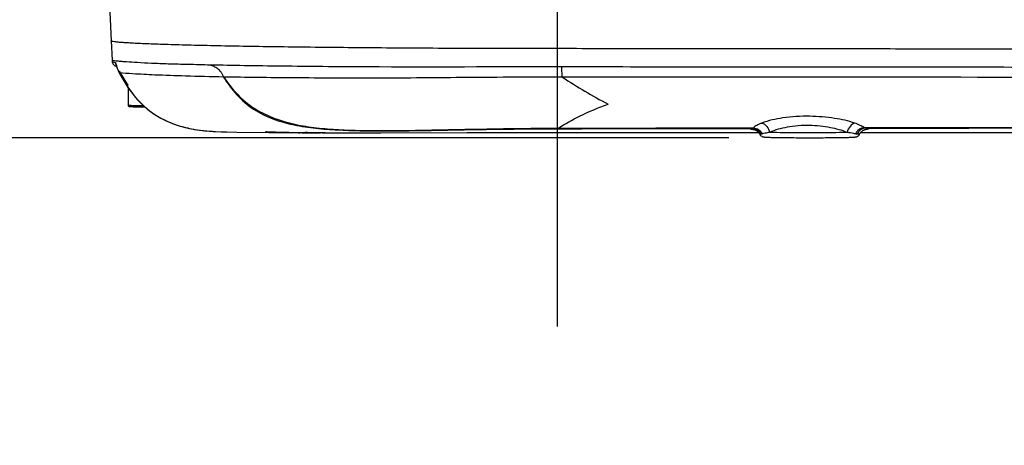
# Model space of a CAD drawing. Header units: millimetres. Extents: x 5828 to 6704, y 123 to 421.
# Tile 6 of 256: x 6376.04 to 6380.92, y 184.58 to 186.69. Entities that reach past the tile are written whole.
import ezdxf

# ---------------------------------------------------------------- set-up
doc = ezdxf.new("R2010")
doc.units = ezdxf.units.MM
doc.linetypes.add('CENTER', pattern=[0.6, 0.375, -0.075, 0.075, -0.075])
for name, color, linetype in [('中心线', 7, 'Continuous'), ('外形图', 7, 'Continuous'), ('尺寸标注', 7, 'Continuous')]:
    doc.layers.add(name, color=color, linetype=linetype)
doc.styles.add('微软雅黑', font='msyh.ttc', dxfattribs={"height": 1.5})
doc.dimstyles.new('尺寸标注_1_20比例', dxfattribs={"dimtxt": 1.5, "dimasz": 1.25, "dimexe": 0.5, "dimexo": 0.4, "dimgap": 0.5, "dimtad": 1, "dimdec": 1, "dimlfac": 20, "dimdsep": 46, "dimtxsty": '微软雅黑', "dimcen": 0.09, "dimadec": 0, "dimazin": 0, "dimtp": 0.01, "dimtm": 0.01, "dimtfac": 1, "dimtdec": 1, "dimtofl": 0, "dimtmove": 0, "dimatfit": 3, "dimfxl": 1, "dimtolj": 1, "dimarcsym": 0})

# ---------------------------------------------------------------- blocks, each defined once
blk = doc.blocks.new('*D1097')
at = {"layer": 'Defpoints', "color": 0}
for p in [(6374.8045, 187.5086), (6384.4045, 186.9495), (6384.4045, 180.8006)]:
    blk.add_point(p, dxfattribs=at)
at = {"layer": '尺寸标注', "color": 0, "lineweight": -2}
for p, q in [((6374.8045, 187.1086), (6374.8045, 180.3006)), ((6384.4045, 186.5495), (6384.4045, 180.3006)), ((6376.0545, 180.8006), (6383.1545, 180.8006))]:
    blk.add_line(p, q, dxfattribs=at)
at = {"layer": '尺寸标注', "color": 0}
for points in [[(6376.0545, 181.009), (6376.0545, 180.5923), (6374.8045, 180.8006)], [(6383.1545, 180.5923), (6383.1545, 181.009), (6384.4045, 180.8006)]]:
    blk.add_solid(points, dxfattribs=at)
at = {"layer": '尺寸标注', "color": 0, "insert": (6379.6045, 182.0744), "char_height": 1.5, "attachment_point": 5, "style": '微软雅黑'}
blk.add_mtext('\\A1;\\A1;{\\fAlibaba PuHuiTi 3.0 55 Regular|b0|i0|c134|p18;192}', dxfattribs=at)
blk = doc.blocks.new('*D1154')
at = {"layer": 'Defpoints', "color": 0}
for p in [(6379.9545, 192.4633), (6364.2871, 186.104), (6379.9545, 186.104)]:
    blk.add_point(p, dxfattribs=at)
at = {"layer": '尺寸标注', "color": 0, "lineweight": -2}
for p, q in [((6379.5545, 192.4633), (6363.7871, 192.4633)), ((6364.2871, 191.2133), (6364.2871, 187.354)), ((6379.5545, 186.104), (6363.7871, 186.104))]:
    blk.add_line(p, q, dxfattribs=at)
at = {"layer": '尺寸标注', "color": 0}
for points in [[(6364.4954, 191.2133), (6364.0787, 191.2133), (6364.2871, 192.4633)], [(6364.0787, 187.354), (6364.4954, 187.354), (6364.2871, 186.104)]]:
    blk.add_solid(points, dxfattribs=at)
at = {"layer": '尺寸标注', "color": 0, "insert": (6363.008, 189.0559), "char_height": 1.5, "attachment_point": 5, "rotation": 90, "style": '微软雅黑'}
blk.add_mtext('\\A1;\\A1;126', dxfattribs=at)
blk = doc.blocks.new('*D1156')
at = {"layer": 'Defpoints', "color": 0}
for p in [(6399.0545, 188.5336), (6374.8045, 187.5086), (6374.8045, 176.0125)]:
    blk.add_point(p, dxfattribs=at)
at = {"layer": '尺寸标注', "color": 0, "lineweight": -2}
for p, q in [((6399.0545, 188.1336), (6399.0545, 175.5125)), ((6374.8045, 187.1086), (6374.8045, 175.5125)), ((6397.8045, 176.0125), (6376.0545, 176.0125))]:
    blk.add_line(p, q, dxfattribs=at)
at = {"layer": '尺寸标注', "color": 0}
for points in [[(6376.0545, 176.2209), (6376.0545, 175.8042), (6374.8045, 176.0125)], [(6397.8045, 175.8042), (6397.8045, 176.2209), (6399.0545, 176.0125)]]:
    blk.add_solid(points, dxfattribs=at)
at = {"layer": '尺寸标注', "color": 0, "insert": (6386.9295, 177.2882), "char_height": 1.5, "attachment_point": 5, "style": '微软雅黑'}
blk.add_mtext('\\A1;485', dxfattribs=at)

msp = doc.modelspace()

# ---------------------------------------------------------------- linework, layer by layer
at = {"layer": '中心线', "linetype": 'CENTER', "ltscale": 5}
msp.add_line((6378.7052, 185.1681), (6378.7052, 193.3621), dxfattribs=at)
at = {"layer": '外形图', "linetype": 'ByBlock'}
for p, q in [((6376.476, 187.0145), (6376.4954, 186.584)), ((6376.4954, 186.584), (6376.5001, 186.4886)), ((6376.5001, 186.4885), (6376.5007, 186.4816)), ((6376.52, 186.467), (6376.5202, 186.4664)), ((6376.5207, 186.4633), (6376.5224, 186.4583)), ((6376.5224, 186.4583), (6376.5235, 186.4552)), ((6376.536, 186.4257), (6376.5358, 186.4258)), ((6376.5359, 186.4259), (6376.536, 186.4257)), ((6376.5795, 186.3524), (6376.5795, 186.2641)), ((6378.7067, 186.1311), (6378.7066, 186.1485)), ((6377.1188, 186.1322), (6377.2775, 186.1304)), ((6377.2775, 186.1304), (6377.4235, 186.1288)), ((6377.4322, 186.1289), (6377.4322, 186.1296)), ((6377.4409, 186.1288), (6377.4322, 186.1289)), ((6377.5165, 186.1285), (6377.5164, 186.1297)), ((6377.5318, 186.1279), (6377.5317, 186.1294)), ((6377.5406, 186.1279), (6377.5319, 186.1279)), ((6377.5406, 186.128), (6377.5404, 186.1293)), ((6377.7143, 186.1274), (6377.7138, 186.1274)), ((6377.7138, 186.1274), (6377.7149, 186.1274)), ((6377.7143, 186.1274), (6377.8313, 186.1277)), ((6377.8313, 186.1277), (6378.259, 186.1292)), ((6378.259, 186.1292), (6378.4418, 186.1296)), ((6378.4418, 186.1296), (6378.6511, 186.1298)), ((6378.6511, 186.1298), (6379.7011, 186.1298)), ((6378.7067, 186.1311), (6378.7066, 186.1298)), ((6380.2078, 186.1298), (6381.1045, 186.1298))]:
    msp.add_line(p, q, dxfattribs=at)
for points in [[(6376.5007, 186.4815), (6376.5011, 186.4785), (6376.5021, 186.4753), (6376.5034, 186.4723), (6376.5049, 186.4696), (6376.5067, 186.4674), (6376.5085, 186.4654), (6376.5102, 186.4639), (6376.5119, 186.4626), (6376.5134, 186.4616), (6376.5148, 186.4608), (6376.5162, 186.4601), (6376.5174, 186.4596), (6376.5186, 186.4591), (6376.5198, 186.4587), (6376.5209, 186.4583), (6376.522, 186.4579), (6376.5226, 186.4577)], [(6376.5195, 186.4668), (6376.5195, 186.4668), (6376.5195, 186.4668), (6376.5196, 186.4666), (6376.5197, 186.4662), (6376.5199, 186.4657), (6376.5201, 186.465), (6376.5204, 186.4642), (6376.5207, 186.4633)], [(6376.5235, 186.4552), (6376.5241, 186.4534), (6376.5247, 186.4515), (6376.5255, 186.4495), (6376.5262, 186.4474), (6376.5271, 186.4452), (6376.528, 186.4429), (6376.529, 186.4405), (6376.53, 186.438), (6376.5312, 186.4354), (6376.5324, 186.4327), (6376.5337, 186.43), (6376.535, 186.4273), (6376.5358, 186.4258)], [(6376.5357, 186.4362), (6376.5487, 186.4122), (6376.5636, 186.387), (6376.5787, 186.3637), (6376.5795, 186.3627)], [(6376.5358, 186.4258), (6376.5487, 186.402), (6376.5636, 186.3768), (6376.5787, 186.3535), (6376.5941, 186.3319), (6376.6097, 186.312), (6376.6254, 186.2937), (6376.6412, 186.277), (6376.6573, 186.2616), (6376.6736, 186.2475), (6376.6902, 186.2344), (6376.7073, 186.2222), (6376.725, 186.2109), (6376.7426, 186.2009)], [(6376.7426, 186.2009), (6376.7569, 186.1935), (6376.7722, 186.1861), (6376.7875, 186.1795), (6376.8028, 186.1735), (6376.8179, 186.1681), (6376.833, 186.1632), (6376.848, 186.1588), (6376.8628, 186.155), (6376.8774, 186.1515), (6376.8918, 186.1486), (6376.906, 186.1459), (6376.9198, 186.1437), (6376.9331, 186.1418), (6376.9459, 186.1402), (6376.9582, 186.1388), (6376.9699, 186.1377), (6376.9811, 186.1368), (6376.9916, 186.136), (6377.0013, 186.1354), (6377.0102, 186.135), (6377.0128, 186.1349)], [(6379.6767, 186.1453), (6379.6766, 186.1453), (6379.6766, 186.1453), (6379.6769, 186.1453), (6379.6773, 186.1452), (6379.6779, 186.145), (6379.6788, 186.1448), (6379.68, 186.1444), (6379.6813, 186.144), (6379.6828, 186.1434), (6379.6844, 186.1427), (6379.6862, 186.1418), (6379.6881, 186.1408), (6379.6903, 186.1394), (6379.6927, 186.1378), (6379.6952, 186.1358), (6379.6978, 186.1335), (6379.7004, 186.1308), (6379.7028, 186.1277), (6379.7052, 186.1242), (6379.707, 186.1212)], [(6380.202, 186.1212), (6380.2037, 186.1242), (6380.2061, 186.1277), (6380.2086, 186.1307), (6380.2111, 186.1334), (6380.2137, 186.1357), (6380.2161, 186.1377), (6380.2185, 186.1393), (6380.2207, 186.1407), (6380.2227, 186.1418), (6380.2245, 186.1427), (6380.2261, 186.1434), (6380.2276, 186.1439), (6380.2289, 186.1444), (6380.23, 186.1447), (6380.2309, 186.145), (6380.2316, 186.1452), (6380.232, 186.1453), (6380.2323, 186.1453), (6380.2324, 186.1453)], [(6377.0129, 186.1349), (6377.0407, 186.1338), (6377.0688, 186.1331), (6377.1188, 186.1322)]]:
    msp.add_lwpolyline(points, dxfattribs=at)
for centre, radius, start, end in [((6376.5405, 186.4795), 0.025, 209.7382, 214.79), ((6379.9963, 188.2884), 2.2699, 236.0929, 242.7396), ((6379.6998, 186.3728), 0.2291, 264.0268, 264.1961), ((6379.7035, 186.4094), 0.2658, 264.2043, 264.6974), ((6380.2045, 186.4197), 0.2762, 275.3017, 275.634), ((6380.2075, 186.3889), 0.2452, 275.6368, 275.8369), ((6377.2358, 186.2626), 0.1315, 279.6429, 283.5347), ((6377.5368, 194.3302), 8.2019, 268.05083, 269.26903), ((6377.5465, 192.3258), 6.1973, 267.41167, 269.02427), ((6377.4257, 186.346), 0.2172, 269.4259, 271.7058), ((6377.4279, 186.3109), 0.182, 274.1188, 278.9722), ((6377.5835, 209.955), 23.8266, 269.65717, 269.83888), ((6377.6495, 192.9516), 6.8232, 268.37713, 269.21384), ((6377.5335, 186.3864), 0.2585, 266.2266, 269.6218), ((6377.5341, 186.3504), 0.2224, 271.675, 275.6275), ((6377.6936, 205.1505), 19.0231, 269.53901, 270.06078), ((6377.6544, 206.2666), 20.139, 269.67607, 269.85953)]:
    msp.add_arc(centre, radius, start, end, dxfattribs=at)
for points, knots in [([(6388.9515, 186.5392), (6388.3798, 186.5393), (6387.2364, 186.5396), (6385.8072, 186.5401), (6384.6639, 186.5406), (6383.8066, 186.541), (6382.9495, 186.5415), (6382.0925, 186.5421), (6381.2357, 186.5428), (6380.5219, 186.5434), (6379.951, 186.544), (6379.5229, 186.5445), (6379.095, 186.5449), (6378.6679, 186.5454), (6378.2475, 186.546), (6377.8447, 186.5483), (6377.5266, 186.5513), (6377.292, 186.5543), (6377.1349, 186.5568), (6376.9926, 186.5596), (6376.8664, 186.5625), (6376.7575, 186.5657), (6376.6781, 186.5686), (6376.6239, 186.571), (6376.5907, 186.5728), (6376.5624, 186.5746), (6376.539, 186.5764), (6376.521, 186.5781), (6376.5073, 186.5799), (6376.5003, 186.5815), (6376.4954, 186.5829), (6376.4954, 186.584)], [0, 0, 0, 0, 0.137683, 0.275352, 0.344178, 0.412995, 0.481801, 0.550594, 0.61937, 0.688125, 0.722494, 0.756856, 0.79121, 0.825557, 0.859693, 0.892447, 0.922576, 0.936297, 0.948948, 0.960409, 0.970574, 0.979347, 0.986644, 0.989715, 0.992391, 0.994669, 0.996546, 0.998017, 0.99908, 0.999735, 1, 1, 1, 1]), ([(6376.9873, 186.4638), (6376.9503, 186.4648), (6376.8809, 186.4666), (6376.7835, 186.4688), (6376.6999, 186.4718), (6376.6307, 186.4755), (6376.5822, 186.4785), (6376.551, 186.4808), (6376.5333, 186.4823), (6376.5196, 186.4837), (6376.5092, 186.4851), (6376.5037, 186.4863), (6376.5002, 186.4877), (6376.5001, 186.4886)], [0, 0, 0, 0, 0.22697, 0.426766, 0.598301, 0.740476, 0.852173, 0.896385, 0.932763, 0.961261, 0.981857, 0.9946, 1, 1, 1, 1]), ([(6376.5007, 186.4815), (6376.5007, 186.481), (6376.5022, 186.48), (6376.507, 186.4785), (6376.5119, 186.4776), (6376.5157, 186.477)], [0, 0, 0, 0, 0.094468, 0.286639, 1, 1, 1, 1]), ([(6376.5157, 186.477), (6376.5161, 186.477), (6376.5168, 186.4759), (6376.5183, 186.4727), (6376.5192, 186.4694), (6376.52, 186.467)], [0, 0, 0, 0, 0.104864, 0.309385, 1, 1, 1, 1]), ([(6376.5202, 186.4664), (6376.5211, 186.4634), (6376.5254, 186.4495), (6376.5307, 186.436), (6376.5359, 186.4259)], [0, 0, 0, 0, 0.21602, 1, 1, 1, 1]), ([(6378.7275, 186.4547), (6378.406, 186.455), (6378.0117, 186.453), (6377.5493, 186.4559), (6377.3463, 186.4585), (6377.1606, 186.4603), (6377.0429, 186.4629), (6376.9873, 186.4638)], [0, 0, 0, 0, 0.554187, 0.67984, 0.797009, 0.90418, 1, 1, 1, 1]), ([(6377.0529, 186.4043), (6377.0525, 186.4066), (6377.0505, 186.4108), (6377.0465, 186.4191), (6377.0406, 186.4288), (6377.0324, 186.4386), (6377.0209, 186.4485), (6377.0057, 186.4567), (6376.9933, 186.4614), (6376.9873, 186.4638)], [0, 0, 0, 0, 0.073929, 0.150766, 0.301651, 0.441203, 0.56718, 0.79167, 1, 1, 1, 1]), ([(6388.3979, 186.4659), (6388.2974, 186.4583), (6388.0959, 186.4498), (6387.7935, 186.4487), (6387.4911, 186.4496), (6387.0879, 186.4491), (6386.5839, 186.4497), (6385.9791, 186.4497), (6385.3744, 186.45), (6384.5681, 186.4503), (6383.5605, 186.4508), (6382.3516, 186.4516), (6381.1431, 186.4525), (6379.9351, 186.4536), (6379.13, 186.4543), (6378.7275, 186.4547)], [0, 0, 0, 0, 0.031268, 0.062538, 0.093809, 0.12508, 0.187619, 0.250155, 0.312688, 0.375217, 0.500257, 0.625267, 0.750237, 0.875153, 1, 1, 1, 1]), ([(6378.7299, 186.4046), (6378.7289, 186.4114), (6378.728, 186.4281), (6378.7276, 186.4449), (6378.7276, 186.4547)], [0, 0, 0, 0, 0.414135, 1, 1, 1, 1]), ([(6376.536, 186.4257), (6376.5598, 186.3801), (6376.6021, 186.314), (6376.6767, 186.242), (6376.7199, 186.2133), (6376.7426, 186.2009)], [0, 0, 0, 0, 0.4997, 0.749872, 1, 1, 1, 1]), ([(6377.0529, 186.4043), (6376.9898, 186.4059), (6376.8761, 186.409), (6376.7257, 186.4135), (6376.6165, 186.4194), (6376.5578, 186.4232), (6376.536, 186.4257)], [0, 0, 0, 0, 0.365941, 0.659543, 0.872318, 1, 1, 1, 1]), ([(6377.0529, 186.4043), (6377.072, 186.3734), (6377.1149, 186.3144), (6377.2251, 186.2181), (6377.3665, 186.1703), (6377.5095, 186.1497), (6377.6544, 186.139), (6377.8358, 186.1366), (6378.0534, 186.1396), (6378.2711, 186.1441), (6378.4889, 186.1474), (6378.634, 186.1484), (6378.7066, 186.1485)], [0, 0, 0, 0, 0.062558, 0.125035, 0.249468, 0.311977, 0.374497, 0.499557, 0.624649, 0.749759, 0.87488, 1, 1, 1, 1]), ([(6378.73, 186.4046), (6378.5736, 186.4044), (6378.267, 186.4022), (6377.8901, 186.3988), (6377.6036, 186.3989), (6377.4064, 186.4006), (6377.2244, 186.4017), (6377.1085, 186.4036), (6377.0534, 186.4048)], [0, 0, 0, 0, 0.279898, 0.548525, 0.67439, 0.792519, 0.901458, 1, 1, 1, 1]), ([(6377.0534, 186.4048), (6377.0731, 186.3743), (6377.1177, 186.3165), (6377.23, 186.2232), (6377.3702, 186.1738), (6377.5131, 186.1519), (6377.658, 186.1407), (6377.8395, 186.1382), (6378.0572, 186.1414), (6378.2748, 186.1462), (6378.4925, 186.15), (6378.6377, 186.1512), (6378.7103, 186.1513)], [0, 0, 0, 0, 0.062513, 0.124913, 0.249338, 0.311889, 0.374451, 0.499557, 0.624662, 0.749766, 0.874875, 1, 1, 1, 1]), ([(6382.2384, 186.4021), (6381.9459, 186.4023), (6380.7764, 186.4031), (6379.607, 186.404), (6378.73, 186.4046)], [0, 0, 0, 0, 0.250125, 1, 1, 1, 1]), ([(6376.5795, 186.2641), (6376.5795, 186.2621), (6376.5816, 186.2593), (6376.5856, 186.2587), (6376.5897, 186.2583), (6376.5964, 186.258), (6376.6054, 186.2576), (6376.6168, 186.2573), (6376.6363, 186.2569), (6376.6519, 186.2567), (6376.663, 186.2566)], [0, 0, 0, 0, 0.069572, 0.09077, 0.139499, 0.215918, 0.321431, 0.454839, 0.614145, 1, 1, 1, 1]), ([(6376.6574, 186.2615), (6376.6465, 186.2617), (6376.6312, 186.2619), (6376.6122, 186.2623), (6376.6009, 186.2626), (6376.5921, 186.2629), (6376.5861, 186.2632), (6376.5827, 186.2635), (6376.581, 186.2637), (6376.5801, 186.2638), (6376.5795, 186.264), (6376.5795, 186.2641)], [0, 0, 0, 0, 0.41654, 0.588764, 0.733381, 0.84822, 0.931572, 0.961044, 0.982242, 0.995136, 1, 1, 1, 1]), ([(6378.7103, 186.1513), (6378.7438, 186.1735), (6378.8242, 186.2176), (6378.9086, 186.2529), (6378.9566, 186.2706)], [0, 0, 0, 0, 0.439849, 1, 1, 1, 1]), ([(6376.7426, 186.2009), (6376.7669, 186.1878), (6376.8164, 186.1664), (6376.907, 186.1432), (6376.9726, 186.1366), (6377.0122, 186.1349)], [0, 0, 0, 0, 0.295764, 0.574889, 1, 1, 1, 1]), ([(6379.9552, 186.21), (6379.9105, 186.2107), (6379.8298, 186.206), (6379.7503, 186.189), (6379.7167, 186.1763)], [0, 0, 0, 0, 0.554626, 1, 1, 1, 1]), ([(6380.1785, 186.1761), (6380.146, 186.1871), (6380.0718, 186.2033), (6379.9963, 186.2094), (6379.9552, 186.21)], [0, 0, 0, 0, 0.454918, 1, 1, 1, 1]), ([(6378.7103, 186.1513), (6378.71, 186.1509), (6378.709, 186.1497), (6378.7077, 186.1487), (6378.7066, 186.1485)], [0, 0, 0, 0, 0.306035, 1, 1, 1, 1]), ([(6379.6695, 186.1503), (6379.6683, 186.1501), (6379.6663, 186.1497), (6379.6643, 186.1491), (6379.6626, 186.1485), (6379.6631, 186.1471), (6379.6649, 186.1468), (6379.6674, 186.1461), (6379.6713, 186.1455), (6379.6743, 186.1452), (6379.676, 186.145)], [0, 0, 0, 0, 0.166682, 0.277605, 0.335868, 0.369235, 0.444013, 0.573476, 0.758846, 1, 1, 1, 1]), ([(6379.6764, 186.1529), (6379.6759, 186.1525), (6379.6737, 186.1513), (6379.6713, 186.1504), (6379.6695, 186.1503)], [0, 0, 0, 0, 0.272636, 1, 1, 1, 1]), ([(6379.6695, 186.1503), (6379.6786, 186.1502), (6379.6972, 186.1446), (6379.7097, 186.1298), (6379.7136, 186.1214)], [0, 0, 0, 0, 0.496765, 1, 1, 1, 1]), ([(6379.7167, 186.1763), (6379.7083, 186.1731), (6379.694, 186.1669), (6379.6808, 186.1578), (6379.6764, 186.1529)], [0, 0, 0, 0, 0.576761, 1, 1, 1, 1]), ([(6379.6764, 186.1529), (6379.6855, 186.1523), (6379.7037, 186.1458), (6379.7161, 186.131), (6379.72, 186.1226)], [0, 0, 0, 0, 0.498212, 1, 1, 1, 1]), ([(6379.7167, 186.1763), (6379.7265, 186.1742), (6379.7451, 186.161), (6379.754, 186.1408), (6379.7558, 186.1298)], [0, 0, 0, 0, 0.474429, 1, 1, 1, 1]), ([(6379.9545, 186.1643), (6379.917, 186.165), (6379.8492, 186.1602), (6379.7831, 186.1425), (6379.7558, 186.1298)], [0, 0, 0, 0, 0.554615, 1, 1, 1, 1]), ([(6380.1407, 186.1296), (6380.1141, 186.1407), (6380.0524, 186.1573), (6379.989, 186.1637), (6379.9545, 186.1643)], [0, 0, 0, 0, 0.45487, 1, 1, 1, 1]), ([(6380.1785, 186.1761), (6380.169, 186.1739), (6380.1511, 186.1604), (6380.1426, 186.1405), (6380.1407, 186.1296)], [0, 0, 0, 0, 0.466138, 1, 1, 1, 1]), ([(6380.2244, 186.1538), (6380.2186, 186.1584), (6380.2035, 186.1668), (6380.1876, 186.173), (6380.1785, 186.1761)], [0, 0, 0, 0, 0.433781, 1, 1, 1, 1]), ([(6380.2244, 186.1538), (6380.2153, 186.1531), (6380.1971, 186.1462), (6380.1849, 186.1312), (6380.1811, 186.1227)], [0, 0, 0, 0, 0.493928, 1, 1, 1, 1]), ([(6380.2327, 186.1512), (6380.2237, 186.1511), (6380.2052, 186.1452), (6380.1931, 186.13), (6380.1894, 186.1215)], [0, 0, 0, 0, 0.493498, 1, 1, 1, 1]), ([(6380.2244, 186.1538), (6380.9056, 186.1548), (6382.2682, 186.1567), (6384.3124, 186.1587), (6386.0162, 186.1597), (6387.3795, 186.1603), (6388.0612, 186.1601), (6388.402, 186.1606)], [0, 0, 0, 0, 0.249901, 0.499887, 0.749929, 0.874963, 1, 1, 1, 1]), ([(6380.2325, 186.145), (6380.2372, 186.1454), (6380.2553, 186.1478), (6380.2373, 186.1507), (6380.2327, 186.1512)], [0, 0, 0, 0, 0.503371, 1, 1, 1, 1]), ([(6380.2327, 186.1512), (6381.594, 186.1535), (6383.6361, 186.1564), (6386.3591, 186.1586), (6387.721, 186.1586), (6388.402, 186.1589)], [0, 0, 0, 0, 0.499882, 0.749926, 1, 1, 1, 1]), ([(6379.7136, 186.1214), (6379.7126, 186.1214), (6379.711, 186.1213), (6379.7087, 186.1214), (6379.7079, 186.1211), (6379.7069, 186.1213), (6379.707, 186.1212)], [0, 0, 0, 0, 0.439032, 0.752608, 0.939728, 1, 1, 1, 1]), ([(6379.707, 186.1212), (6379.71, 186.1155), (6379.7177, 186.1092), (6379.7283, 186.1075), (6379.735, 186.1069), (6379.7462, 186.1063), (6379.7648, 186.1057), (6379.7926, 186.1051), (6379.8269, 186.1046), (6379.8816, 186.1041), (6379.9247, 186.104), (6379.9545, 186.104)], [0, 0, 0, 0, 0.076467, 0.104741, 0.127407, 0.156383, 0.237706, 0.349286, 0.487212, 0.646034, 1, 1, 1, 1]), ([(6379.72, 186.1226), (6379.7194, 186.1224), (6379.7173, 186.1218), (6379.7151, 186.1215), (6379.7136, 186.1214)], [0, 0, 0, 0, 0.278856, 1, 1, 1, 1]), ([(6379.7558, 186.1298), (6379.752, 186.1293), (6379.74, 186.1275), (6379.728, 186.1252), (6379.72, 186.1226)], [0, 0, 0, 0, 0.310489, 1, 1, 1, 1]), ([(6379.9545, 186.1281), (6379.9355, 186.1281), (6379.8693, 186.1283), (6379.803, 186.1288), (6379.7558, 186.1298)], [0, 0, 0, 0, 0.28624, 1, 1, 1, 1]), ([(6380.1407, 186.1296), (6380.1278, 186.1293), (6380.0657, 186.1284), (6380.0036, 186.1281), (6379.9545, 186.1281)], [0, 0, 0, 0, 0.208994, 1, 1, 1, 1]), ([(6379.9545, 186.104), (6379.9842, 186.104), (6380.0273, 186.1041), (6380.082, 186.1046), (6380.1164, 186.1051), (6380.1442, 186.1057), (6380.1628, 186.1063), (6380.174, 186.1069), (6380.1807, 186.1075), (6380.1912, 186.1092), (6380.199, 186.1155), (6380.202, 186.1212)], [0, 0, 0, 0, 0.353974, 0.512799, 0.650725, 0.762305, 0.843624, 0.872598, 0.895262, 0.923546, 1, 1, 1, 1]), ([(6380.1811, 186.1227), (6380.1784, 186.1233), (6380.1651, 186.1263), (6380.1516, 186.1282), (6380.1407, 186.1296)], [0, 0, 0, 0, 0.199445, 1, 1, 1, 1]), ([(6380.1894, 186.1215), (6380.1887, 186.1215), (6380.1859, 186.1217), (6380.1831, 186.1222), (6380.1811, 186.1227)], [0, 0, 0, 0, 0.231588, 1, 1, 1, 1])]:
    msp.add_open_spline(points, degree=3, knots=knots, dxfattribs=at)
for points in [[(6376.5157, 186.477), (6376.516, 186.4736), (6376.5171, 186.4702), (6376.5189, 186.4671)], [(6378.7066, 186.1485), (6379.0276, 186.1491), (6379.3485, 186.1497), (6379.6695, 186.1503)], [(6378.7103, 186.1513), (6379.0323, 186.1519), (6379.3544, 186.1524), (6379.6764, 186.1529)], [(6380.2327, 186.1512), (6380.2298, 186.1515), (6380.227, 186.1524), (6380.2244, 186.1538)], [(6380.202, 186.1212), (6380.1978, 186.1217), (6380.1936, 186.1215), (6380.1894, 186.1215)]]:
    msp.add_open_spline(points, degree=3, dxfattribs=at)

# ---------------------------------------------------------------- dimensions: what is measured, and where the dimension line sits
at = {"layer": '尺寸标注'}
dim = msp.add_linear_dim(base=(6364.2871, 186.104), p1=(6379.9545, 192.4633), p2=(6379.9545, 186.104), angle=90, text='\\A1;126', dimstyle='尺寸标注_1_20比例', override={"dimtxsty": '微软雅黑'}, dxfattribs=at)
dim.commit()
dim.dimension.update_dxf_attribs({"geometry": '*D1154', "text_midpoint": (6364.2871, 189.0559), "dimtype": 160})
dim = msp.add_linear_dim(base=(6374.8045, 176.0125), p1=(6399.0545, 188.5336), p2=(6374.8045, 187.5086), dimstyle='尺寸标注_1_20比例', dxfattribs=at)
dim.commit()
dim.dimension.update_dxf_attribs({"geometry": '*D1156', "text_midpoint": (6386.9295, 177.2882)})
dim = msp.add_linear_dim(base=(6384.4045, 180.8006), p1=(6374.8045, 187.5086), p2=(6384.4045, 186.9495), text='\\A1;{\\fAlibaba PuHuiTi 3.0 55 Regular|b0|i0|c134|p18;<>}', dimstyle='尺寸标注_1_20比例', dxfattribs=at)
dim.commit()
dim.dimension.update_dxf_attribs({"geometry": '*D1097', "text_midpoint": (6379.6045, 182.0744)})

doc.saveas('drawing.dxf')
